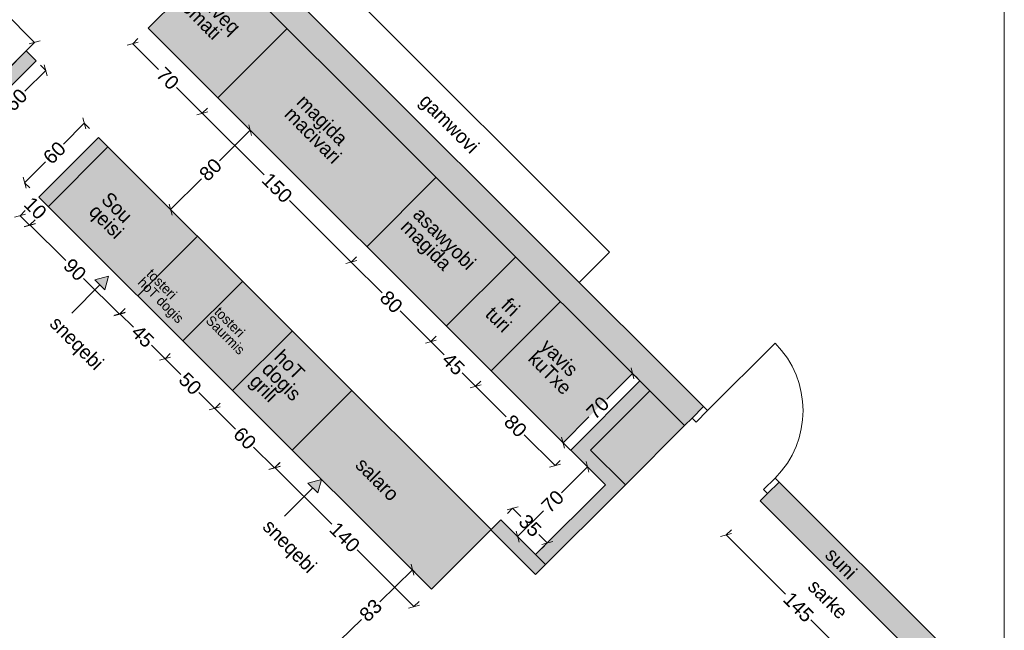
# Model space of a CAD drawing. Header units: millimetres. Extents: x 1053497 to 1070667, y -232078 to -219589.
# Tile 4 of 5: x 1063661 to 1070667, y -226667 to -222317. Entities that reach past the tile are written whole.
import ezdxf

# ---------------------------------------------------------------- set-up
doc = ezdxf.new("R2010")
doc.units = ezdxf.units.MM
doc.header["$MEASUREMENT"] = 0
for name, color, linetype, lineweight in [('Interior - Partition_Pen_No__1', 7, 'Continuous', 0), ('New_Archicad Doors_Pen_No__1', 7, 'Continuous', 0), ('New_Archicad Doors_Pen_No__27', 7, 'Continuous', 0), ('New_Drawing & Figure_Pen_No__1', 7, 'Continuous', 0), ('New_Drawing & Figure_Pen_No__20', 1, 'Continuous', 0), ('New_Structural - Bearing_Pen_No__27', 7, 'Continuous', 0), ('New_Structural - Bearing_Pen_No__42', 8, 'Continuous', 0), ('New_ZAROSLI_Pen_No__1', 7, 'Continuous', 0), ('ZAROSLI_Pen_No__1', 7, 'Continuous', 0)]:
    doc.layers.add(name, color=color, linetype=linetype, lineweight=lineweight)
doc.layers.add('Interior - Partition_Pen_No__165', color=7, linetype='Continuous', lineweight=0, true_color=0x80d6ff)
doc.layers.add('New_Drawing & Figure_Pen_No__180', color=7, linetype='Continuous', lineweight=0, true_color=0xd6cda7)
for name, color, linetype in [('New_Archicad Doors', 7, 'Continuous'), ('New_Drawing & Figure', 7, 'Continuous'), ('New_Structural - Bearing', 7, 'Continuous'), ('New_ZAROSLI', 7, 'Continuous')]:
    doc.layers.add(name, color=color, linetype=linetype)
doc.styles.add('GENERATED_STYLE_2', font='arial.ttf')
doc.styles.add('GENERATED_STYLE_3', font='txt')
doc.dimstyles.new('GENERATED_STYLE__2', dxfattribs={"dimtxt": 100, "dimasz": 53.2, "dimexe": 0.18, "dimexo": 300, "dimgap": 0, "dimtad": 0, "dimdec": 0, "dimlfac": 0.1, "dimzin": 0, "dimdsep": 46, "dimtxsty": 'GENERATED_STYLE_2', "dimblk": 'ARROWHEAD_2', "dimblk1": 'ARROWHEAD_2', "dimblk2": 'ARROWHEAD_2', "dimcen": 0.09, "dimclrd": 7, "dimclre": 7, "dimclrt": 7, "dimadec": 0, "dimazin": 0, "dimtfac": 1, "dimtdec": 4, "dimtmove": 0, "dimatfit": 3, "dimfxl": 1, "dimtolj": 1, "dimtzin": 0, "dimarcsym": 0})
doc.dimstyles.new('GENERATED_STYLE__3', dxfattribs={"dimtxt": 100, "dimasz": 53.2, "dimexe": 0.18, "dimexo": 300, "dimgap": 0, "dimtad": 0, "dimdec": 0, "dimlfac": 0.1, "dimzin": 0, "dimdsep": 46, "dimtxsty": 'GENERATED_STYLE_2', "dimblk": 'ARROWHEAD_2', "dimblk1": 'ARROWHEAD_2', "dimblk2": 'ARROWHEAD_2', "dimcen": 0.09, "dimclrd": 7, "dimclre": 7, "dimclrt": 7, "dimadec": 0, "dimazin": 0, "dimtfac": 1, "dimtdec": 4, "dimtmove": 2, "dimatfit": 3, "dimfxl": 1, "dimtolj": 1, "dimtzin": 0, "dimarcsym": 0})

# ---------------------------------------------------------------- blocks, each defined once
blk = doc.blocks.new('Door 27_7')
at = {"layer": 'New_Archicad Doors_Pen_No__1', "color": 7, "linetype": 'Continuous', "lineweight": 0}
for p, q in [((410, 0), (410, 820)), ((-410, 0), (-450, 0)), ((-450, 0), (-450, -115)), ((-410, -115), (-410, 0)), ((450, 0), (410, 0)), ((410, 0), (410, -115)), ((450, -115), (450, 0)), ((-450, -115), (-410, -115)), ((410, -115), (450, -115))]:
    blk.add_line(p, q, dxfattribs=at)
blk.add_arc((410, 0), 820, 90, 180, dxfattribs=at)
at = {"layer": 'New_Archicad Doors_Pen_No__27', "color": 7, "linetype": 'Continuous', "lineweight": 0}
for p, q in [((-450, 0), (-487, 0)), ((-450, 0), (-487, 0)), ((-450, 0), (-450, -115)), ((-450, 0), (-450, -115)), ((450, 0), (450, -115)), ((450, 0), (450, -115)), ((450, 0), (487, 0)), ((450, 0), (487, 0)), ((-450, -115), (-450, -190)), ((-450, -115), (-450, -190)), ((450, -115), (450, -190)), ((450, -115), (450, -190)), ((-450, -190), (-487, -190)), ((-450, -190), (-487, -190)), ((450, -190), (487, -190)), ((450, -190), (487, -190))]:
    blk.add_line(p, q, dxfattribs=at)
blk = doc.blocks.new('Wall_28', base_point=(1061901.8, -222945.2))
at = {"layer": 'New_Structural - Bearing_Pen_No__42', "linetype": 'Continuous', "lineweight": 0, "true_color": 0x7f7f7f}
for points in [[(1064016, -220831), (1064150.4, -220965.3), (1064150.4, -220696.6)], [(1064150.4, -220965.3), (1064284.7, -220831), (1064150.4, -220696.6)], [(1064016, -220831), (1063830, -221016.9), (1063964.4, -221151.3), (1064150.4, -220965.3)], [(1061901.8, -222945.2), (1062036.1, -223079.6), (1063328, -221787.7), (1063193.6, -221653.3)]]:
    blk.add_hatch(color=8, dxfattribs=at).paths.add_polyline_path(points)
at = {"layer": 'New_Structural - Bearing_Pen_No__27', "color": 7, "linetype": 'Continuous', "lineweight": 0}
for p, q in [((1063830, -221016.9), (1063856.2, -220990.8)), ((1063883.1, -221070), (1063830, -221016.9)), ((1063964.4, -221151.3), (1063883.1, -221070)), ((1063964.4, -221151.3), (1063990.6, -221125.1)), ((1063193.6, -221653.3), (1063167.5, -221679.5)), ((1063246.7, -221706.4), (1063193.6, -221653.3)), ((1063328, -221787.7), (1063246.7, -221706.4)), ((1063328, -221787.7), (1063301.8, -221813.8))]:
    blk.add_line(p, q, dxfattribs=at)
at = {"layer": 'New_Structural - Bearing_Pen_No__27', "color": 7, "linetype": 'Continuous', "lineweight": 0, "flags": 128}
for points in [[(1064150.4, -220696.6), (1063830, -221016.9)], [(1064150.4, -220696.6), (1064284.7, -220831)], [(1063964.4, -221151.3), (1064150.4, -220965.3)], [(1063193.6, -221653.3), (1061901.8, -222945.2)], [(1062717.9, -222397.7), (1063328, -221787.7)], [(1062036.1, -223079.6), (1062647.2, -222468.4)]]:
    blk.add_lwpolyline(points, dxfattribs=at)
at = {"layer": 'New_Archicad Doors', "color": 21, "linetype": 'Continuous', "lineweight": 0, "true_color": 0xff9955, "xscale": -1, "zscale": 1000, "rotation": 225.0000000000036}
blk.add_blockref('Door 27_7', (1063646.2, -221469.5), dxfattribs=at)
blk = doc.blocks.new('Door 27_8')
at = {"layer": 'New_Archicad Doors_Pen_No__1', "color": 7, "linetype": 'Continuous', "lineweight": 0}
for p, q in [((340, 0), (340, 680)), ((-340, 0), (-380, 0)), ((-380, 0), (-380, -115)), ((-340, -115), (-340, 0)), ((380, 0), (340, 0)), ((340, 0), (340, -115)), ((380, -115), (380, 0)), ((-380, -115), (-340, -115)), ((340, -115), (380, -115))]:
    blk.add_line(p, q, dxfattribs=at)
blk.add_arc((340, 0), 680, 90, 180, dxfattribs=at)
at = {"layer": 'New_Archicad Doors_Pen_No__27', "color": 7, "linetype": 'Continuous', "lineweight": 0}
for p, q in [((-380, 0), (-417, 0)), ((-380, 0), (-417, 0)), ((-380, 0), (-380, -115)), ((-380, 0), (-380, -115)), ((380, 0), (380, -115)), ((380, 0), (380, -115)), ((380, 0), (417, 0)), ((380, 0), (417, 0)), ((-380, -115), (-380, -190)), ((-380, -115), (-380, -190)), ((380, -115), (380, -190)), ((380, -115), (380, -190)), ((-380, -190), (-417, -190)), ((-380, -190), (-417, -190)), ((380, -190), (417, -190)), ((380, -190), (417, -190))]:
    blk.add_line(p, q, dxfattribs=at)
blk = doc.blocks.new('Wall_29', base_point=(1064150.4, -220696.6))
at = {"layer": 'New_Structural - Bearing_Pen_No__42', "linetype": 'Continuous', "lineweight": 0, "true_color": 0x7f7f7f}
for points in [[(1064150.4, -220965.3), (1064272.7, -221087.7), (1064407.1, -220953.3), (1064284.7, -220831)], [(1064909.1, -221724.1), (1068393, -225208), (1068527.3, -225073.6), (1065043.5, -221589.7)], [(1069064.7, -225611), (1068930.4, -225745.4), (1069955.7, -226770.7), (1070090.1, -226636.3)], [(1070090.1, -226636.3), (1069955.7, -226770.7), (1070224.4, -226770.7)], [(1069955.7, -226770.7), (1070090.1, -226905), (1070224.4, -226770.7)]]:
    blk.add_hatch(color=8, dxfattribs=at).paths.add_polyline_path(points)
at = {"layer": 'New_Structural - Bearing_Pen_No__27', "color": 7, "linetype": 'Continuous', "lineweight": 0}
for p, q in [((1064407.1, -220953.3), (1064325.8, -221034.7)), ((1064407.1, -220953.3), (1064380.9, -220927.2)), ((1064325.8, -221034.7), (1064272.7, -221087.7)), ((1064272.7, -221087.7), (1064246.6, -221061.5)), ((1065043.5, -221589.7), (1064962.2, -221671.1)), ((1065043.5, -221589.7), (1065069.6, -221615.9)), ((1064962.2, -221671.1), (1064909.1, -221724.1)), ((1064909.1, -221724.1), (1064935.3, -221750.3)), ((1068527.3, -225073.6), (1068446, -225154.9)), ((1068527.3, -225073.6), (1068501.2, -225047.4)), ((1068446, -225154.9), (1068393, -225208)), ((1068393, -225208), (1068366.8, -225181.8)), ((1069064.7, -225611), (1068983.4, -225692.3)), ((1069064.7, -225611), (1069090.9, -225637.2)), ((1068983.4, -225692.3), (1068930.4, -225745.4)), ((1068930.4, -225745.4), (1068956.6, -225771.5))]:
    blk.add_line(p, q, dxfattribs=at)
at = {"layer": 'New_Structural - Bearing_Pen_No__27', "color": 7, "linetype": 'Continuous', "lineweight": 0, "flags": 128}
for points in [[(1064407.1, -220953.3), (1064284.7, -220831)], [(1064150.4, -220965.3), (1064272.7, -221087.7)], [(1068527.3, -225073.6), (1065043.5, -221589.7)], [(1064909.1, -221724.1), (1068393, -225208)], [(1070224.4, -226770.7), (1069064.7, -225611)], [(1068930.4, -225745.4), (1069955.7, -226770.7)], [(1070224.4, -226770.7), (1070090.1, -226905)]]:
    blk.add_lwpolyline(points, dxfattribs=at)
at = {"layer": 'New_Archicad Doors', "color": 21, "linetype": 'Continuous', "lineweight": 0, "true_color": 0xff9955, "zscale": 1000, "rotation": 315.0000000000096}
blk.add_blockref('Door 27_7', (1064725.3, -221271.5), dxfattribs=at)
at = {"layer": 'New_Archicad Doors', "color": 21, "linetype": 'Continuous', "lineweight": 0, "true_color": 0xff9955, "xscale": -0.9999999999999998, "zscale": 1000, "rotation": 315.0000000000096}
blk.add_blockref('Door 27_8', (1068796, -225342.3), dxfattribs=at)
blk = doc.blocks.new('Wall_35', base_point=(1068145.5, -224960.5))
at = {"layer": 'New_Structural - Bearing_Pen_No__42', "linetype": 'Continuous', "lineweight": 0, "true_color": 0x7f7f7f}
for points in [[(1068074.8, -224889.8), (1067652.8, -225311.8), (1067723.5, -225382.5), (1068145.5, -224960.5)], [(1067652.8, -225311.8), (1067582.1, -225382.5), (1067723.5, -225382.5)], [(1067723.5, -225382.5), (1067582.1, -225382.5), (1067652.8, -225453.2)]]:
    blk.add_hatch(color=8, dxfattribs=at).paths.add_polyline_path(points)
at = {"layer": 'New_Structural - Bearing_Pen_No__27', "color": 7, "linetype": 'Continuous', "lineweight": 0, "flags": 128}
for points in [[(1068074.8, -224889.8), (1067582.1, -225382.5)], [(1068074.8, -224889.8), (1068145.5, -224960.5)], [(1067723.5, -225382.5), (1068145.5, -224960.5)], [(1067582.1, -225382.5), (1067652.8, -225453.2)]]:
    blk.add_lwpolyline(points, dxfattribs=at)
blk = doc.blocks.new('Wall_60', base_point=(1063283.6, -222963.4))
at = {"layer": 'New_Structural - Bearing_Pen_No__42', "linetype": 'Continuous', "lineweight": 0, "true_color": 0x7f7f7f}
blk.add_hatch(color=8, dxfattribs=at).paths.add_polyline_path([(1063354.3, -223034.1), (1063778.6, -222609.9), (1063707.9, -222539.1), (1063283.6, -222963.4)])
at = {"layer": 'New_Structural - Bearing_Pen_No__27', "color": 7, "linetype": 'Continuous', "lineweight": 0, "flags": 128}
for points in [[(1063707.9, -222539.1), (1063283.6, -222963.4)], [(1063778.6, -222609.9), (1063707.9, -222539.1)], [(1063354.3, -223034.1), (1063778.6, -222609.9)]]:
    blk.add_lwpolyline(points, dxfattribs=at)
blk = doc.blocks.new('Wall_62', base_point=(1067014.6, -225950.9))
at = {"layer": 'New_Structural - Bearing_Pen_No__42', "linetype": 'Continuous', "lineweight": 0, "true_color": 0x7f7f7f}
blk.add_hatch(color=8, dxfattribs=at).paths.add_polyline_path([(1067014.6, -225950.9), (1067332.3, -226268.6), (1067403, -226197.9), (1067085.3, -225880.2)])
at = {"layer": 'New_Structural - Bearing_Pen_No__27', "color": 7, "linetype": 'Continuous', "lineweight": 0, "flags": 128}
for points in [[(1067085.3, -225880.2), (1067014.6, -225950.9)], [(1067403, -226197.9), (1067085.3, -225880.2)], [(1067014.6, -225950.9), (1067332.3, -226268.6)], [(1067332.3, -226268.6), (1067403, -226197.9)]]:
    blk.add_lwpolyline(points, dxfattribs=at)
blk = doc.blocks.new('Wall_63', base_point=(1067652.8, -225453.2))
at = {"layer": 'New_Structural - Bearing_Pen_No__42', "linetype": 'Continuous', "lineweight": 0, "true_color": 0x7f7f7f}
for points in [[(1067652.8, -225453.2), (1067829.6, -225630), (1067900.3, -225559.3), (1067723.5, -225382.5)], [(1067829.6, -225630), (1067971, -225630), (1067900.3, -225559.3)], [(1067829.6, -225630), (1067900.3, -225700.7), (1067971, -225630)]]:
    blk.add_hatch(color=8, dxfattribs=at).paths.add_polyline_path(points)
at = {"layer": 'New_Structural - Bearing_Pen_No__27', "color": 7, "linetype": 'Continuous', "lineweight": 0, "flags": 128}
for points in [[(1067971, -225630), (1067723.5, -225382.5)], [(1067652.8, -225453.2), (1067829.6, -225630)], [(1067971, -225630), (1067900.3, -225700.7)]]:
    blk.add_lwpolyline(points, dxfattribs=at)
blk = doc.blocks.new('Wall_64', base_point=(1067900.3, -225700.7))
at = {"layer": 'New_Structural - Bearing_Pen_No__42', "linetype": 'Continuous', "lineweight": 0, "true_color": 0x7f7f7f}
blk.add_hatch(color=8, dxfattribs=at).paths.add_polyline_path([(1067829.6, -225630), (1067332.3, -226127.2), (1067403, -226197.9), (1067900.3, -225700.7)])
at = {"layer": 'New_Structural - Bearing_Pen_No__27', "color": 7, "linetype": 'Continuous', "lineweight": 0, "flags": 128}
for points in [[(1067829.6, -225630), (1067332.3, -226127.2)], [(1067403, -226197.9), (1067900.3, -225700.7)], [(1067332.3, -226127.2), (1067403, -226197.9)]]:
    blk.add_lwpolyline(points, dxfattribs=at)
blk = doc.blocks.new('Line_8', base_point=(1064031.5, -224407.8))
at = {"layer": 'New_Drawing & Figure_Pen_No__20', "linetype": 'Continuous', "lineweight": 0}
blk.add_hatch(color=1, dxfattribs=at).paths.add_polyline_path([(1064293.5, -224144.9), (1064196.9, -224170.9), (1064267.7, -224241.5)])
at = {"layer": 'New_Drawing & Figure_Pen_No__1', "color": 7, "linetype": 'Continuous', "lineweight": 0}
blk.add_line((1064031.5, -224407.8), (1064232.3, -224206.2), dxfattribs=at)
at = {"layer": 'New_Drawing & Figure_Pen_No__20', "color": 1, "linetype": 'Continuous', "lineweight": 0}
for p, q in [((1064293.5, -224144.9), (1064196.9, -224170.9)), ((1064267.7, -224241.5), (1064196.9, -224170.9)), ((1064293.5, -224144.9), (1064267.7, -224241.5))]:
    blk.add_line(p, q, dxfattribs=at)
blk = doc.blocks.new('Line_9', base_point=(1065546.5, -225854.3))
at = {"layer": 'New_Drawing & Figure_Pen_No__20', "linetype": 'Continuous', "lineweight": 0}
blk.add_hatch(color=1, dxfattribs=at).paths.add_polyline_path([(1065808.5, -225591.4), (1065712, -225617.5), (1065782.8, -225688.1)])
at = {"layer": 'New_Drawing & Figure_Pen_No__1', "color": 7, "linetype": 'Continuous', "lineweight": 0}
blk.add_line((1065546.5, -225854.3), (1065747.4, -225652.8), dxfattribs=at)
at = {"layer": 'New_Drawing & Figure_Pen_No__20', "color": 1, "linetype": 'Continuous', "lineweight": 0}
for p, q in [((1065808.5, -225591.4), (1065712, -225617.5)), ((1065782.8, -225688.1), (1065712, -225617.5)), ((1065808.5, -225591.4), (1065782.8, -225688.1))]:
    blk.add_line(p, q, dxfattribs=at)
blk = doc.blocks.new('*D121')
at = {"layer": 'New_ZAROSLI_Pen_No__1', "color": 7, "linetype": 'Continuous', "lineweight": 0, "transparency": 16777216}
for p, q in [((1064504.6, -222478.2), (1064426.5, -222499.1)), ((1064465.5, -222488.6), (1064502.7, -222451.5)), ((1064465.5, -222488.6), (1064649.2, -222672.3)), ((1064776.8, -222799.9), (1064960.5, -222983.6)), ((1064999.5, -222973.1), (1064921.5, -222994.1)), ((1064960.5, -222983.6), (1064997.6, -222946.5)), ((1064960.5, -222983.6), (1065400.1, -223423.2))]:
    blk.add_line(p, q, dxfattribs=at)
at = {"layer": 'New_ZAROSLI_Pen_No__1', "color": 7, "lineweight": 0, "transparency": 16777216, "insert": (1064623.7, -222717.5), "char_height": 100, "attachment_point": 7, "rotation": 315, "style": 'GENERATED_STYLE_2'}
blk.add_mtext('\\A1;{\\pql;\\fArial|b0|i0|c204|p0;\\W1.000000;70}', dxfattribs=at)
blk = doc.blocks.new('ARROWHEAD_2')
at = {"color": 0, "linetype": 'Continuous', "lineweight": 0}
for p, q in [((0, 0), (-1, 0)), ((-0.38, -0.66), (0.38, 0.66))]:
    blk.add_line(p, q, dxfattribs=at)
blk = doc.blocks.new('*D122')
at = {"layer": 'New_ZAROSLI_Pen_No__1', "color": 7, "linetype": 'Continuous', "lineweight": 0, "transparency": 16777216}
for p, q in [((1064999.5, -222973.1), (1064921.5, -222994.1)), ((1064960.5, -222983.6), (1065400.1, -223423.2)), ((1065581.6, -223604.7), (1066021.2, -224044.3)), ((1066060.2, -224033.8), (1065982.1, -224054.7))]:
    blk.add_line(p, q, dxfattribs=at)
at = {"layer": 'New_ZAROSLI_Pen_No__1', "color": 7, "lineweight": 0, "transparency": 16777216, "insert": (1065374.6, -223468.4), "char_height": 100, "attachment_point": 7, "rotation": 315, "style": 'GENERATED_STYLE_2'}
blk.add_mtext('\\A1;{\\pql;\\fArial|b0|i0|c204|p0;\\W1.000000;150}', dxfattribs=at)
blk = doc.blocks.new('*D123')
at = {"layer": 'New_ZAROSLI_Pen_No__1', "color": 7, "linetype": 'Continuous', "lineweight": 0, "transparency": 16777216}
for p, q in [((1065581.6, -223604.7), (1066021.2, -224044.3)), ((1066060.2, -224033.8), (1065982.1, -224054.7)), ((1066021.2, -224044.3), (1066058.3, -224007.1)), ((1066021.2, -224044.3), (1066240.2, -224263.3)), ((1066367.8, -224390.9), (1066586.9, -224609.9)), ((1066625.9, -224599.5), (1066547.8, -224620.4)), ((1066586.9, -224609.9), (1066624, -224572.8)), ((1066586.9, -224609.9), (1066682.2, -224705.3))]:
    blk.add_line(p, q, dxfattribs=at)
at = {"layer": 'New_ZAROSLI_Pen_No__1', "color": 7, "lineweight": 0, "transparency": 16777216, "insert": (1066214.7, -224308.5), "char_height": 100, "attachment_point": 7, "rotation": 315, "style": 'GENERATED_STYLE_2'}
blk.add_mtext('\\A1;{\\pql;\\fArial|b0|i0|c204|p0;\\W1.000000;80}', dxfattribs=at)
blk = doc.blocks.new('*D124')
at = {"layer": 'New_ZAROSLI_Pen_No__1', "color": 7, "linetype": 'Continuous', "lineweight": 0, "transparency": 16777216}
for p, q in [((1066625.9, -224599.5), (1066547.8, -224620.4)), ((1066586.9, -224609.9), (1066624, -224572.8)), ((1066586.9, -224609.9), (1066682.2, -224705.3)), ((1066809.7, -224832.8), (1066905, -224928.1)), ((1066944.1, -224917.7), (1066866, -224938.6)), ((1066905, -224928.1), (1066942.2, -224891)), ((1066905, -224928.1), (1067124.1, -225147.2))]:
    blk.add_line(p, q, dxfattribs=at)
at = {"layer": 'New_ZAROSLI_Pen_No__1', "color": 7, "lineweight": 0, "transparency": 16777216, "insert": (1066656.7, -224750.5), "char_height": 100, "attachment_point": 7, "rotation": 315, "style": 'GENERATED_STYLE_2'}
blk.add_mtext('\\A1;{\\pql;\\fArial|b0|i0|c204|p0;\\W1.000000;45}', dxfattribs=at)
blk = doc.blocks.new('*D125')
at = {"layer": 'New_ZAROSLI_Pen_No__1', "color": 7, "linetype": 'Continuous', "lineweight": 0, "transparency": 16777216}
for p, q in [((1066944.1, -224917.7), (1066866, -224938.6)), ((1066905, -224928.1), (1066942.2, -224891)), ((1066905, -224928.1), (1067124.1, -225147.2)), ((1067251.7, -225274.8), (1067470.7, -225493.8)), ((1067431.7, -225504.3), (1067509.8, -225483.4)), ((1067470.7, -225493.8), (1067507.9, -225456.7))]:
    blk.add_line(p, q, dxfattribs=at)
at = {"layer": 'New_ZAROSLI_Pen_No__1', "color": 7, "lineweight": 0, "transparency": 16777216, "insert": (1067098.6, -225192.4), "char_height": 100, "attachment_point": 7, "rotation": 315, "style": 'GENERATED_STYLE_2'}
blk.add_mtext('\\A1;{\\pql;\\fArial|b0|i0|c204|p0;\\W1.000000;80}', dxfattribs=at)
blk = doc.blocks.new('*D126')
at = {"layer": 'New_ZAROSLI_Pen_No__1', "color": 7, "linetype": 'Continuous', "lineweight": 0, "transparency": 16777216}
for p, q in [((1068032.1, -224875.6), (1068011.2, -224797.5)), ((1067838.4, -225019.8), (1068021.6, -224836.6)), ((1068058.7, -224873.7), (1068021.6, -224836.6)), ((1067527.6, -225330.6), (1067710.8, -225147.4)), ((1067517.1, -225291.6), (1067538.1, -225369.6)), ((1067564.7, -225367.7), (1067527.6, -225330.6))]:
    blk.add_line(p, q, dxfattribs=at)
at = {"layer": 'New_ZAROSLI_Pen_No__1', "color": 7, "lineweight": 0, "transparency": 16777216, "insert": (1067756, -225172.9), "char_height": 100, "attachment_point": 7, "rotation": 45, "style": 'GENERATED_STYLE_2'}
blk.add_mtext('\\A1;{\\pql;\\fArial|b0|i0|c204|p0;\\W1.000000;70}', dxfattribs=at)
blk = doc.blocks.new('*D128')
at = {"layer": 'New_ZAROSLI_Pen_No__1', "color": 7, "linetype": 'Continuous', "lineweight": 0, "transparency": 16777216}
for p, q in [((1063734.3, -223779.4), (1063771.5, -223742.3)), ((1063773.4, -223768.9), (1063695.3, -223789.8)), ((1063734.3, -223779.4), (1063988.8, -224033.8)), ((1064116.3, -224161.4), (1064370.7, -224415.8)), ((1064370.7, -224415.8), (1064407.9, -224378.7)), ((1064331.7, -224426.2), (1064409.8, -224405.3))]:
    blk.add_line(p, q, dxfattribs=at)
at = {"layer": 'New_ZAROSLI_Pen_No__1', "color": 7, "lineweight": 0, "transparency": 16777216, "insert": (1063963.3, -224079), "char_height": 100, "attachment_point": 7, "rotation": 315, "style": 'GENERATED_STYLE_2'}
blk.add_mtext('\\A1;{\\pql;\\fArial|b0|i0|c204|p0;\\W1.000000;90}', dxfattribs=at)
blk = doc.blocks.new('*D129')
at = {"layer": 'New_ZAROSLI_Pen_No__1', "color": 7, "linetype": 'Continuous', "lineweight": 0, "transparency": 16777216}
for p, q in [((1065516.1, -225497.1), (1065438.1, -225518)), ((1065477.1, -225507.6), (1065514.2, -225470.4)), ((1065477.1, -225507.6), (1065881.3, -225911.8)), ((1066062.8, -226093.3), (1066467, -226497.5)), ((1066428, -226508), (1066506.1, -226487.1)), ((1066467, -226497.5), (1066504.2, -226460.4))]:
    blk.add_line(p, q, dxfattribs=at)
at = {"layer": 'New_ZAROSLI_Pen_No__1', "color": 7, "lineweight": 0, "transparency": 16777216, "insert": (1065855.8, -225957), "char_height": 100, "attachment_point": 7, "rotation": 315, "style": 'GENERATED_STYLE_2'}
blk.add_mtext('\\A1;{\\pql;\\fArial|b0|i0|c204|p0;\\W1.000000;140}', dxfattribs=at)
blk = doc.blocks.new('*D130')
at = {"layer": 'New_ZAROSLI_Pen_No__1', "color": 7, "linetype": 'Continuous', "lineweight": 0, "transparency": 16777216}
for p, q in [((1063972.2, -223203.2), (1064120.5, -223054.9)), ((1064131, -223093.9), (1064110.1, -223015.8)), ((1064157.6, -223092), (1064120.5, -223054.9)), ((1063696.2, -223479.1), (1063844.6, -223330.8)), ((1063685.8, -223440.1), (1063706.7, -223518.2)), ((1063733.4, -223516.3), (1063696.2, -223479.1))]:
    blk.add_line(p, q, dxfattribs=at)
at = {"layer": 'New_ZAROSLI_Pen_No__1', "color": 7, "lineweight": 0, "transparency": 16777216, "insert": (1063889.8, -223356.3), "char_height": 100, "attachment_point": 7, "rotation": 45, "style": 'GENERATED_STYLE_2'}
blk.add_mtext('\\A1;{\\pql;\\fArial|b0|i0|c204|p0;\\W1.000000;60}', dxfattribs=at)
blk = doc.blocks.new('*D131')
at = {"layer": 'New_ZAROSLI_Pen_No__1', "color": 7, "linetype": 'Continuous', "lineweight": 0, "transparency": 16777216}
for p, q in [((1063664.3, -223714.1), (1063701.4, -223677)), ((1063703.3, -223703.7), (1063625.3, -223724.6)), ((1063664.3, -223714.1), (1063732, -223781.8)), ((1063732, -223781.8), (1063769.1, -223744.7)), ((1063692.9, -223792.2), (1063771, -223771.3))]:
    blk.add_line(p, q, dxfattribs=at)
at = {"layer": 'New_ZAROSLI_Pen_No__1', "color": 7, "lineweight": 0, "transparency": 16777216, "insert": (1063681.8, -223640.8), "char_height": 100, "attachment_point": 7, "rotation": 315, "style": 'GENERATED_STYLE_2'}
blk.add_mtext('\\A1;{\\pql;\\fArial|b0|i0|c204|p0;\\W1.000000;10}', dxfattribs=at)
blk = doc.blocks.new('*D132')
at = {"layer": 'New_ZAROSLI_Pen_No__1', "color": 7, "linetype": 'Continuous', "lineweight": 0, "transparency": 16777216}
for p, q in [((1064375, -224411.6), (1064412.1, -224374.4)), ((1064414, -224401.1), (1064335.9, -224422)), ((1064375, -224411.6), (1064471.8, -224508.4)), ((1064599.4, -224636), (1064696.2, -224732.8)), ((1064735.3, -224722.3), (1064657.2, -224743.3))]:
    blk.add_line(p, q, dxfattribs=at)
at = {"layer": 'New_ZAROSLI_Pen_No__1', "color": 7, "lineweight": 0, "transparency": 16777216, "insert": (1064446.3, -224553.6), "char_height": 100, "attachment_point": 7, "rotation": 315, "style": 'GENERATED_STYLE_2'}
blk.add_mtext('\\A1;{\\pql;\\fArial|b0|i0|c204|p0;\\W1.000000;45}', dxfattribs=at)
blk = doc.blocks.new('*D133')
at = {"layer": 'New_ZAROSLI_Pen_No__1', "color": 7, "linetype": 'Continuous', "lineweight": 0, "transparency": 16777216}
for p, q in [((1064599.4, -224636), (1064696.2, -224732.8)), ((1064735.3, -224722.3), (1064657.2, -224743.3)), ((1064696.2, -224732.8), (1064733.3, -224695.7)), ((1064696.2, -224732.8), (1064809.2, -224845.8)), ((1064936.8, -224973.4), (1065049.8, -225086.4)), ((1065088.8, -225075.9), (1065010.7, -225096.8))]:
    blk.add_line(p, q, dxfattribs=at)
at = {"layer": 'New_ZAROSLI_Pen_No__1', "color": 7, "lineweight": 0, "transparency": 16777216, "insert": (1064783.7, -224891), "char_height": 100, "attachment_point": 7, "rotation": 315, "style": 'GENERATED_STYLE_2'}
blk.add_mtext('\\A1;{\\pql;\\fArial|b0|i0|c204|p0;\\W1.000000;50}', dxfattribs=at)
blk = doc.blocks.new('*D134')
at = {"layer": 'New_ZAROSLI_Pen_No__1', "color": 7, "linetype": 'Continuous', "lineweight": 0, "transparency": 16777216}
for p, q in [((1064936.8, -224973.4), (1065049.8, -225086.4)), ((1065088.8, -225075.9), (1065010.7, -225096.8)), ((1065049.8, -225086.4), (1065086.9, -225049.2)), ((1065049.8, -225086.4), (1065198.1, -225234.7)), ((1065325.7, -225362.3), (1065474, -225510.6)), ((1065435, -225521.1), (1065513.1, -225500.2)), ((1065474, -225510.6), (1065511.2, -225473.5))]:
    blk.add_line(p, q, dxfattribs=at)
at = {"layer": 'New_ZAROSLI_Pen_No__1', "color": 7, "lineweight": 0, "transparency": 16777216, "insert": (1065172.6, -225279.9), "char_height": 100, "attachment_point": 7, "rotation": 315, "style": 'GENERATED_STYLE_2'}
blk.add_mtext('\\A1;{\\pql;\\fArial|b0|i0|c204|p0;\\W1.000000;60}', dxfattribs=at)
blk = doc.blocks.new('*D173')
at = {"layer": 'New_ZAROSLI_Pen_No__1', "color": 7, "linetype": 'Continuous', "lineweight": 0, "transparency": 16777216}
for p, q in [((1065301.4, -223104.4), (1065264.3, -223067.3)), ((1065311.8, -223143.4), (1065290.9, -223065.3)), ((1065082.3, -223323.4), (1065301.4, -223104.4)), ((1064735.7, -223670.1), (1064434.2, -223368.5)), ((1064735.7, -223670.1), (1064954.8, -223451)), ((1064725.2, -223631), (1064746.2, -223709.1))]:
    blk.add_line(p, q, dxfattribs=at)
at = {"layer": 'New_ZAROSLI_Pen_No__1', "color": 7, "lineweight": 0, "transparency": 16777216, "insert": (1065000, -223476.5), "char_height": 100, "attachment_point": 7, "rotation": 45, "style": 'GENERATED_STYLE_2'}
blk.add_mtext('\\A1;{\\pql;\\fArial|b0|i0|c204|p0;\\W1.000000;80}', dxfattribs=at)
blk = doc.blocks.new('*D174')
at = {"layer": 'New_ZAROSLI_Pen_No__1', "color": 7, "linetype": 'Continuous', "lineweight": 0, "transparency": 16777216}
for p, q in [((1063033.5, -223367.6), (1063076.8, -223322.1)), ((1063072.3, -223356.2), (1062994.7, -223379)), ((1063033.5, -223367.6), (1063221.8, -223546.9)), ((1063352.5, -223671.3), (1063540.8, -223850.5)), ((1063540.8, -223850.5), (1063590.9, -223797.9)), ((1063502.1, -223862), (1063579.6, -223839.1))]:
    blk.add_line(p, q, dxfattribs=at)
at = {"layer": 'New_ZAROSLI_Pen_No__1', "color": 7, "lineweight": 0, "transparency": 16777216, "insert": (1063197.4, -223592.7), "char_height": 100, "attachment_point": 7, "rotation": 316.41025, "style": 'GENERATED_STYLE_2'}
blk.add_mtext('\\A1;{\\pql;\\fArial|b0|i0|c204|p0;\\W1.000000;70}', dxfattribs=at)
blk = doc.blocks.new('*D175')
at = {"layer": 'New_ZAROSLI_Pen_No__1', "color": 7, "linetype": 'Continuous', "lineweight": 0, "transparency": 16777216}
for p, q in [((1067517, -225687), (1067701.8, -225502.2)), ((1067712.3, -225541.3), (1067691.4, -225463.2)), ((1067738.9, -225539.3), (1067701.8, -225502.2)), ((1067204.6, -225999.4), (1067389.4, -225814.6)), ((1067194.1, -225960.4), (1067215, -226038.5)), ((1067241.7, -226036.6), (1067204.6, -225999.4))]:
    blk.add_line(p, q, dxfattribs=at)
at = {"layer": 'New_ZAROSLI_Pen_No__1', "color": 7, "lineweight": 0, "transparency": 16777216, "insert": (1067434.6, -225840.1), "char_height": 100, "attachment_point": 7, "rotation": 45, "style": 'GENERATED_STYLE_2'}
blk.add_mtext('\\A1;{\\pql;\\fArial|b0|i0|c204|p0;\\W1.000000;70}', dxfattribs=at)
blk = doc.blocks.new('*D176')
at = {"layer": 'New_ZAROSLI_Pen_No__1', "color": 7, "linetype": 'Continuous', "lineweight": 0, "transparency": 16777216}
for p, q in [((1067207.5, -225786.6), (1067129.4, -225807.5)), ((1067131.3, -225834.1), (1067168.5, -225797)), ((1067168.5, -225797), (1067228.2, -225856.7)), ((1067355.8, -225984.3), (1067415.5, -226044)), ((1067376.4, -226054.5), (1067454.5, -226033.6)), ((1067378.4, -226081.2), (1067415.5, -226044))]:
    blk.add_line(p, q, dxfattribs=at)
at = {"layer": 'New_ZAROSLI_Pen_No__1', "color": 7, "lineweight": 0, "transparency": 16777216, "insert": (1067202.7, -225902), "char_height": 100, "attachment_point": 7, "rotation": 315, "style": 'GENERATED_STYLE_2'}
blk.add_mtext('\\A1;{\\pql;\\fArial|b0|i0|c204|p0;\\W1.000000;35}', dxfattribs=at)
blk = doc.blocks.new('*D214')
at = {"layer": 'New_ZAROSLI_Pen_No__1', "color": 7, "linetype": 'Continuous', "lineweight": 0, "transparency": 16777216}
for p, q in [((1062930.1, -222185.6), (1063202.3, -221913.4)), ((1063241.3, -221902.9), (1063163.2, -221923.9)), ((1063202.3, -221913.4), (1063421.3, -222132.5)), ((1063548.9, -222260), (1063768, -222479.1)), ((1063495.8, -222751.3), (1063768, -222479.1)), ((1063728.9, -222489.5), (1063807, -222468.6))]:
    blk.add_line(p, q, dxfattribs=at)
at = {"layer": 'New_ZAROSLI_Pen_No__1', "color": 7, "lineweight": 0, "transparency": 16777216, "insert": (1063395.8, -222177.7), "char_height": 100, "attachment_point": 7, "rotation": 315, "style": 'GENERATED_STYLE_2'}
blk.add_mtext('\\A1;{\\pql;\\fArial|b0|i0|c204|p0;\\W1.000000;80}', dxfattribs=at)
blk = doc.blocks.new('*D215')
at = {"layer": 'New_ZAROSLI_Pen_No__1', "color": 7, "linetype": 'Continuous', "lineweight": 0, "transparency": 16777216}
for p, q in [((1063847.2, -222678.4), (1063810.1, -222641.3)), ((1063857.7, -222717.5), (1063836.7, -222639.4)), ((1063698.9, -222826.8), (1063847.2, -222678.4)), ((1063422.9, -223102.7), (1063571.3, -222954.4)), ((1063422.9, -223102.7), (1063385.8, -223065.6)), ((1063412.5, -223063.7), (1063433.4, -223141.8))]:
    blk.add_line(p, q, dxfattribs=at)
at = {"layer": 'New_ZAROSLI_Pen_No__1', "color": 7, "lineweight": 0, "transparency": 16777216, "insert": (1063616.5, -222979.9), "char_height": 100, "attachment_point": 7, "rotation": 45, "style": 'GENERATED_STYLE_2'}
blk.add_mtext('\\A1;{\\pql;\\fArial|b0|i0|c204|p0;\\W1.000000;60}', dxfattribs=at)
blk = doc.blocks.new('*D226')
at = {"layer": 'New_ZAROSLI_Pen_No__1', "color": 7, "linetype": 'Continuous', "lineweight": 0, "transparency": 16777216}
for p, q in [((1066465.9, -226274.7), (1066446, -226196.4)), ((1066223, -226462.9), (1066455.9, -226235.6)), ((1066492.6, -226273.1), (1066455.9, -226235.6)), ((1065861, -226816.3), (1066093.9, -226589)), ((1065851, -226777.2), (1065871, -226855.5)), ((1065897.7, -226853.9), (1065861, -226816.3))]:
    blk.add_line(p, q, dxfattribs=at)
at = {"layer": 'New_ZAROSLI_Pen_No__1', "color": 7, "lineweight": 0, "transparency": 16777216, "insert": (1066138.8, -226615), "char_height": 100, "attachment_point": 7, "rotation": 44.31085, "style": 'GENERATED_STYLE_2'}
blk.add_mtext('\\A1;{\\pql;\\fArial|b0|i0|c204|p0;\\W1.000000;83}', dxfattribs=at)
blk = doc.blocks.new('*D251')
at = {"layer": 'New_ZAROSLI_Pen_No__1', "color": 7, "linetype": 'Continuous', "lineweight": 0, "transparency": 16777216}
for p, q in [((1068727.2, -225977.2), (1068649.1, -225998.1)), ((1068688.1, -225987.6), (1068725.3, -225950.5)), ((1068688.1, -225987.6), (1069110, -226409.5)), ((1069291.5, -226591), (1069713.4, -227012.9)), ((1069713.4, -227012.9), (1069750.6, -226975.8)), ((1069674.4, -227023.4), (1069752.5, -227002.5))]:
    blk.add_line(p, q, dxfattribs=at)
at = {"layer": 'New_ZAROSLI_Pen_No__1', "color": 7, "lineweight": 0, "transparency": 16777216, "insert": (1069084.5, -226454.7), "char_height": 100, "attachment_point": 7, "rotation": 315, "style": 'GENERATED_STYLE_2'}
blk.add_mtext('\\A1;{\\pql;\\fArial|b0|i0|c204|p0;\\W1.000000;145}', dxfattribs=at)

msp = doc.modelspace()

# ---------------------------------------------------------------- hatches: boundary and pattern name
at = {"layer": 'New_Drawing & Figure_Pen_No__180', "linetype": 'Continuous', "lineweight": 0, "true_color": 0xd6cda7}
for points in [[(1064575.6, -222378.6), (1067527.6, -225330.6), (1068021.6, -224836.6), (1065069.6, -221884.6)], [(1066590.8, -226373.7), (1067014.6, -225950.9), (1064227.7, -223157.8), (1063803.9, -223580.7)], [(1067971, -225630), (1067723.5, -225382.5), (1068146.2, -224959.8), (1068393.7, -225207.2)]]:
    msp.add_hatch(color=9, dxfattribs=at).paths.add_polyline_path(points)

# ---------------------------------------------------------------- linework, layer by layer
at = {"layer": 'New_Drawing & Figure_Pen_No__1', "color": 7, "linetype": 'Continuous', "lineweight": 0}
for p, q in [((1070667.4, -219589.1), (1070667.4, -232078.4)), ((1064575.6, -222378.6), (1065069.6, -221884.6)), ((1064575.6, -222378.6), (1067580.8, -225383.8)), ((1065070.5, -222873.5), (1065564.6, -222379.5)), ((1063797.8, -223580.7), (1064222, -223156.4)), ((1064222, -223156.4), (1067015.1, -225949.5)), ((1063865.4, -223648.3), (1064289.7, -223224.1)), ((1066131.2, -223934.2), (1066625.2, -223440.2)), ((1066590.8, -226373.7), (1063797.8, -223580.7)), ((1064501.8, -224284.7), (1064926.1, -223860.4)), ((1066696.9, -224499.9), (1067190.9, -224005.9)), ((1064823.1, -224606), (1065247.3, -224181.7)), ((1067015.1, -224818.1), (1067509.1, -224324.1)), ((1065176.6, -224959.5), (1065600.9, -224535.2)), ((1065600.9, -225383.8), (1066025.1, -224959.5)), ((1067971, -225630), (1068393, -225208)), ((1067015.1, -225949.5), (1066590.8, -226373.7))]:
    msp.add_line(p, q, dxfattribs=at)
at = {"layer": 'New_Drawing & Figure_Pen_No__20', "color": 1, "linetype": 'Continuous', "lineweight": 0}
for p, q in [((1065925.4, -222040.7), (1067858.9, -223974.2)), ((1067858.9, -223974.2), (1067643.5, -224189.7))]:
    msp.add_line(p, q, dxfattribs=at)

# ---------------------------------------------------------------- block references
at = {"layer": 'New_Drawing & Figure', "color": 7, "linetype": 'Continuous', "lineweight": 0}
for name, p in [('Line_8', (1064031.5, -224407.8)), ('Line_9', (1065546.5, -225854.3))]:
    msp.add_blockref(name, p, dxfattribs=at)
at = {"layer": 'New_Structural - Bearing', "color": 7, "lineweight": 0}
for name, p in [('Wall_29', (1064150.4, -220696.6)), ('Wall_28', (1061901.8, -222945.2)), ('Wall_60', (1063283.6, -222963.4)), ('Wall_35', (1068145.5, -224960.5)), ('Wall_63', (1067652.8, -225453.2)), ('Wall_64', (1067900.3, -225700.7)), ('Wall_62', (1067014.6, -225950.9))]:
    msp.add_blockref(name, p, dxfattribs=at)

# ---------------------------------------------------------------- texts
at = {"layer": 'Interior - Partition_Pen_No__1', "color": 7, "linetype": 'Continuous', "lineweight": 0, "style": 'GENERATED_STYLE_3'}
for s, insert, char_height, attachment_point, rotation, line_spacing_factor in [('\\A1;{\\pql;\\fSanet|b0|i0|c0|p0;\\W1.000000;konveq\\P\\pql;\\fSanet|b0|i0|c0|p0;\\W1.000000;tomati}', (1064858.9, -222133), 100, 4, 314.91482, 0.740595), ('\\A1;{\\pql;\\fSanet|b0|i0|c0|p0;\\W1.000000;Sou\\P\\pql;\\fSanet|b0|i0|c0|p0;\\W1.000000;qeisi}', (1064215.3, -223624.6), 100, 4, 314.91482, 0.740595), ('\\A1;{\\pql;\\fSanet|b0|i0|c0|p0;\\W1.000000;asawyobi\\P\\pql;\\fSanet|b0|i0|c0|p0;\\W1.000000;magida}', (1066433.2, -223732.6), 100, 4, 314.91482, 0.740595), ('\\A1;{\\pql;\\fSanet|b0|i0|c0|p0;\\W1.000000;tosteri\\P\\pql;\\fSanet|b0|i0|c0|p0;\\W1.000000;hoT dogis}', (1064544.3, -224147), 70, 4, 314.91482, 0.740901), ('\\A1;{\\pqc;\\fSanet|b0|i0|c0|p0;\\W1.000000;fri\\P\\pqc;\\fSanet|b0|i0|c0|p0;\\W1.000000;turi}', (1067111.2, -224408.9), 100, 5, 315.5012, 0.740595), ('\\A1;{\\pql;\\fSanet|b0|i0|c0|p0;\\W1.000000;tosteri\\P\\pql;\\fSanet|b0|i0|c0|p0;\\W1.000000;Saurmis}', (1065034.8, -224411.4), 70, 4, 314.91482, 0.740595)]:
    msp.add_mtext(s, dxfattribs=dict(at, insert=insert, char_height=char_height, attachment_point=attachment_point, rotation=rotation, line_spacing_factor=line_spacing_factor))
at = {"layer": 'Interior - Partition_Pen_No__1', "color": 7, "linetype": 'Continuous', "lineweight": 0, "char_height": 100, "attachment_point": 4, "rotation": 314.91482, "style": 'GENERATED_STYLE_3'}
for s, insert, width, line_spacing_factor in [('\\A1;{\\pql;\\fSanet|b0|i0|c0|p0;\\W1.000000;magida macivari}', (1065616.1, -222920.3), 639.432, 0.740595), ('\\A1;{\\pql;\\fSanet|b0|i0|c0|p0;\\W1.000000;yavis kuTxe}', (1067350.2, -224661), 639.432, 0.740901), ('\\A1;{\\pql;\\fSanet|b0|i0|c0|p0;\\W1.000000;hoT\\P\\pql;\\fSanet|b0|i0|c0|p0;\\W1.000000;dogis grili}', (1065402.2, -224790.3), 532.585, 0.740583)]:
    msp.add_mtext(s, dxfattribs=dict(at, insert=insert, width=width, line_spacing_factor=line_spacing_factor))
for s, insert in [('\\A1;{\\pql;\\fSanet|b0|i0|c0|p0;\\W1.000000;gamwovi}', (1066522.4, -222881.1)), ('\\A1;{\\pql;\\fSanet|b0|i0|c0|p0;\\W1.000000;salaro}', (1066077.3, -225462))]:
    msp.add_mtext(s, dxfattribs=dict(at, insert=insert))
at = {"layer": 'Interior - Partition_Pen_No__1', "color": 7, "linetype": 'Continuous', "lineweight": 0, "char_height": 100, "width": 441.71, "attachment_point": 4, "rotation": 314.91482, "style": 'GENERATED_STYLE_3'}
for insert in [(1063892.3, -224465.3), (1065407.3, -225911.9)]:
    msp.add_mtext('\\A1;{\\pql;\\fSanet|b0|i0|c0|p0;\\W1.000000;sneqebi}', dxfattribs=dict(at, insert=insert))
at = {"layer": 'Interior - Partition_Pen_No__165', "color": 141, "linetype": 'Continuous', "lineweight": 0, "true_color": 0x80d6ff, "insert": (1069419.3, -226103.5), "char_height": 100, "attachment_point": 4, "rotation": 314.91482, "style": 'GENERATED_STYLE_3'}
msp.add_mtext('\\A1;{\\pql;\\fSanet|b0|i0|c0|p0;\\W1.000000;suni}', dxfattribs=at)
at = {"layer": 'ZAROSLI_Pen_No__1', "color": 7, "linetype": 'Continuous', "lineweight": 0, "insert": (1069447.9, -226409.1), "char_height": 100, "attachment_point": 2, "rotation": 315, "style": 'GENERATED_STYLE_3'}
msp.add_mtext('\\A1;{\\pqc;\\fSanet|b0|i0|c0|p0;\\W1.000000;sarke\\P\\pqc;\\fSanet|b0|i0|c0|p0;\\W1.000000;}', dxfattribs=at)

# ---------------------------------------------------------------- dimensions: what is measured, and where the dimension line sits
at = {"layer": 'New_ZAROSLI', "color": 7, "linetype": 'Continuous', "lineweight": 0}
for base, p1, p2, angle, dimstyle, picture, middle, turn in [((1063768, -222479.1), (1062717.9, -222397.7), (1063283.6, -222963.4), 315, 'GENERATED_STYLE__2', '*D214', (1063485, -222196.1), 315), ((1064960.5, -222983.6), (1064575.6, -222378.6), (1065070.5, -222873.5), 315, 'GENERATED_STYLE__2', '*D121', (1064712.9, -222736), 315), ((1063847.2, -222678.4), (1063283.6, -222963.4), (1063707.9, -222539.1), 45, 'GENERATED_STYLE__2', '*D215', (1063635, -222890.7), 45), ((1065301.4, -223104.4), (1064222, -223156.4), (1065070.5, -222873.5), 45, 'GENERATED_STYLE__2', '*D173', (1065018.4, -223387.3), 45), ((1066021.2, -224044.3), (1065070.5, -222873.5), (1066131.2, -223934.2), 315, 'GENERATED_STYLE__2', '*D122', (1065490.7, -223513.7), 315), ((1064120.5, -223054.9), (1063797.8, -223580.7), (1064222, -223156.4), 45, 'GENERATED_STYLE__2', '*D130', (1063908.3, -223267.1), 45), ((1063540.8, -223850.5), (1063283.6, -223104.8), (1063797.8, -223580.7), 316.41025, 'GENERATED_STYLE__2', '*D174', (1063287, -223609), 316.41025), ((1063732, -223781.8), (1063797.8, -223580.7), (1063865.4, -223648.3), 315, 'GENERATED_STYLE__3', '*D131', (1063770.9, -223659.2), 315), ((1066586.9, -224609.9), (1066131.2, -223934.2), (1066696.9, -224499.9), 315, 'GENERATED_STYLE__2', '*D123', (1066303.9, -224327), 315), ((1064370.7, -224415.8), (1063865.4, -223648.3), (1064501.8, -224284.7), 315, 'GENERATED_STYLE__2', '*D128', (1064052.4, -224097.5), 315), ((1064696.2, -224732.8), (1064501.8, -224284.7), (1064823.1, -224606), 315, 'GENERATED_STYLE__2', '*D132', (1064535.5, -224572.1), 315), ((1066905, -224928.1), (1066696.9, -224499.9), (1067015.1, -224818.1), 315, 'GENERATED_STYLE__2', '*D124', (1066745.8, -224768.9), 315), ((1065049.8, -225086.4), (1064823.1, -224606), (1065176.6, -224959.5), 315, 'GENERATED_STYLE__2', '*D133', (1064872.9, -224909.5), 315), ((1067470.7, -225493.8), (1067015.1, -224818.1), (1067580.8, -225383.8), 315, 'GENERATED_STYLE__2', '*D125', (1067187.8, -225210.9), 315), ((1068021.6, -224836.6), (1067580.8, -225383.8), (1068074.8, -224889.8), 45, 'GENERATED_STYLE__2', '*D126', (1067774.5, -225083.7), 45), ((1065474, -225510.6), (1065176.6, -224959.5), (1065600.9, -225383.8), 315, 'GENERATED_STYLE__2', '*D134', (1065261.8, -225298.4), 315), ((1066467, -226497.5), (1065600.9, -225383.8), (1066590.8, -226373.7), 315, 'GENERATED_STYLE__2', '*D129', (1065971.9, -226002.4), 315), ((1067701.8, -225502.2), (1067332.3, -226127.2), (1067829.6, -225630), 45, 'GENERATED_STYLE__2', '*D175', (1067453.1, -225750.9), 45), ((1067415.5, -226044), (1067085.3, -225880.2), (1067332.3, -226127.2), 315, 'GENERATED_STYLE__2', '*D176', (1067291.9, -225920.4), 315), ((1069713.4, -227012.9), (1068930.4, -225745.4), (1069955.7, -226770.7), 315, 'GENERATED_STYLE__2', '*D251', (1069200.6, -226500.1), 315), ((1066455.9, -226235.6), (1065995.9, -226954.5), (1066590.8, -226373.7), 44.31085, 'GENERATED_STYLE__2', '*D226', (1066158.4, -226526.1), 44.31085)]:
    dim = msp.add_linear_dim(base=base, p1=p1, p2=p2, angle=angle, dimstyle=dimstyle, dxfattribs=at)
    dim.commit()
    dim.dimension.update_dxf_attribs({"geometry": picture, "text_midpoint": middle, "dimtype": 160, "text_rotation": turn})

doc.saveas('drawing.dxf')
